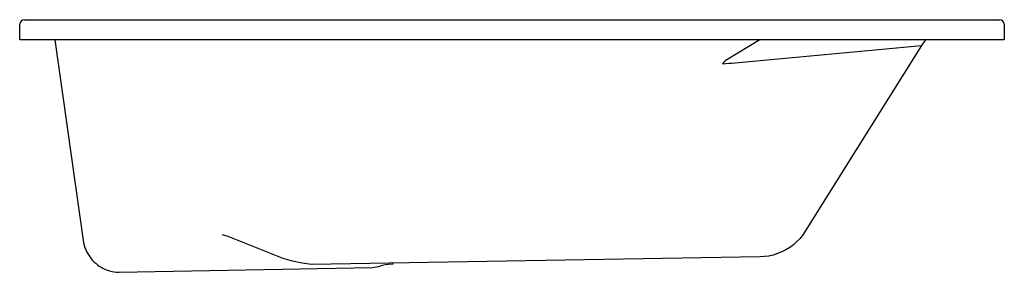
# Model space of a CAD drawing. Extents: x 0 to 1.7, y 0 to 0.44.
import ezdxf

# ---------------------------------------------------------------- set-up
doc = ezdxf.new("R2010")
doc.units = 0
doc.header["$MEASUREMENT"] = 0
doc.layers.add('BLOCKS', color=3, linetype='Continuous')

msp = doc.modelspace()

# ---------------------------------------------------------------- linework, layer by layer
at = {"layer": 'BLOCKS'}
for p, q in [((0, 0.4013), (0, 0.4283)), ((0.008, 0.4363), (0.01, 0.4363)), ((0.01, 0.4363), (1.69, 0.4363)), ((1.69, 0.4363), (1.692, 0.4363)), ((1.7, 0.4283), (1.7, 0.4013)), ((0.01, 0.4013), (0, 0.4013)), ((1.69, 0.4013), (0.01, 0.4013)), ((1.7, 0.4013), (1.69, 0.4013))]:
    msp.add_line(p, q, dxfattribs=at)
for points in [[(0.0609, 0.4013), (0.1103, 0.051), (0.1113, 0.0467), (0.1126, 0.0426), (0.1142, 0.0386), (0.116, 0.0348), (0.1181, 0.0311), (0.1204, 0.0276), (0.1228, 0.0243), (0.1254, 0.0212), (0.1282, 0.0183), (0.1312, 0.0156), (0.1342, 0.0132), (0.1373, 0.0109), (0.1405, 0.0089), (0.1437, 0.0072), (0.1468, 0.0057), (0.1499, 0.0044), (0.1553, 0.0026), (0.1597, 0.0015), (0.163, 0.0009), (0.1669, 0.0004), (0.1717, 0), (0.6084, 0.0085), (0.6199, 0.0102), (0.6265, 0.0121), (0.6317, 0.0133), (0.637, 0.0141), (0.6424, 0.0146), (0.6451, 0.0147)], [(1.5638, 0.4013), (1.5633, 0.4007), (1.557, 0.3918), (1.3563, 0.0708), (1.3521, 0.0646), (1.3473, 0.0586), (1.3419, 0.053), (1.336, 0.0477), (1.3297, 0.043), (1.3229, 0.0388), (1.3158, 0.0352), (1.3085, 0.0322), (1.301, 0.0298), (1.2934, 0.0281), (1.2858, 0.0271), (1.2783, 0.0266), (0.504, 0.0137), (0.4878, 0.0159), (0.4713, 0.0193), (0.4547, 0.0239), (0.3599, 0.0616), (0.3557, 0.0632), (0.35, 0.0646)], [(1.2779, 0.4013), (1.218, 0.3652), (1.2152, 0.3626), (1.2134, 0.3603)]]:
    msp.add_lwpolyline(points, dxfattribs=at)
msp.add_lwpolyline([(1.2134, 0.3603, 0.016032), (1.2353, 0.362), (1.557, 0.3918)], format="xyb", dxfattribs=at)
for centre, start, end in [((0.008, 0.4283), 90, 180), ((1.692, 0.4283), 360, 90)]:
    msp.add_arc(centre, 0.008, start, end, dxfattribs=at)

doc.saveas('drawing.dxf')
